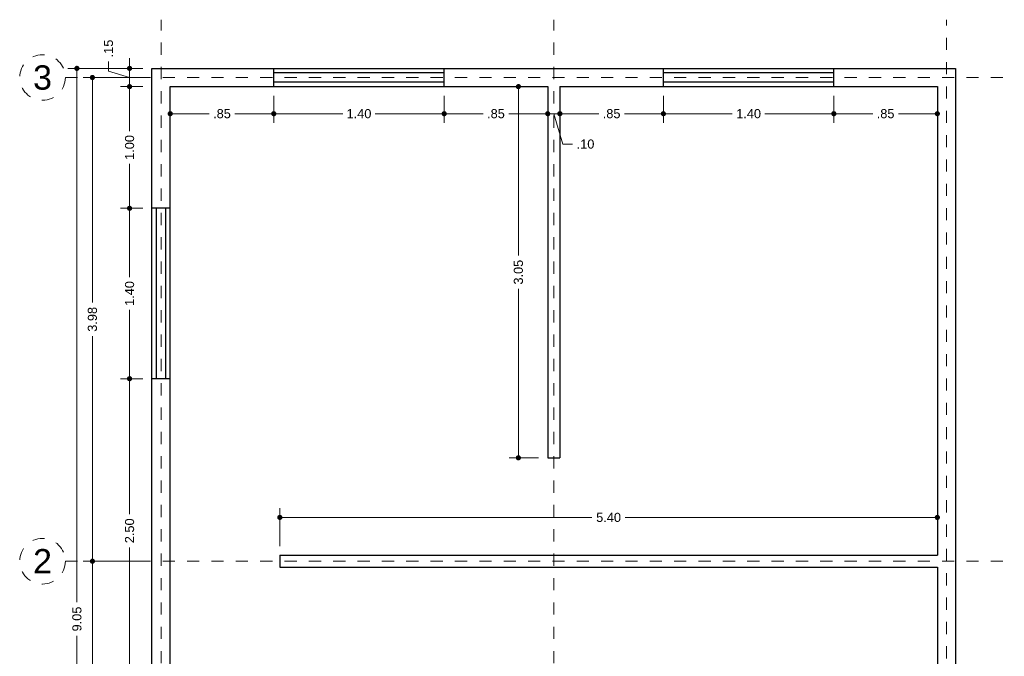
# Model space of a CAD drawing. Header units: millimetres. Extents: x 2565.3 to 2573.4, y 873.6 to 884.
# Tile 2 of 2: x 2565.3 to 2573.4, y 878.8 to 884. Entities that reach past the tile are written whole.
import ezdxf
from ezdxf.enums import TextEntityAlignment as Align

# ---------------------------------------------------------------- set-up
doc = ezdxf.new("R2010")
doc.units = ezdxf.units.MM
doc.header["$LTSCALE"] = 0.001
doc.linetypes.add('CENTER2', pattern=[28.575, 19.05, -3.175, 3.175, -3.175])
for name, color, linetype, lineweight in [('Cotas', 7, 'Continuous', 18), ('Ejes', 7, 'CENTER2', 5), ('Muros', 7, 'Continuous', 30), ('Ventanas', 250, 'Continuous', 25)]:
    doc.layers.add(name, color=color, linetype=linetype, lineweight=lineweight)
doc.styles.get("Standard").update_dxf_attribs({"font": 'arial.ttf'})
doc.dimstyles.new('1-50', dxfattribs={"dimscale": 50, "dimtxt": 0.0015, "dimasz": 0.00085, "dimexe": 0.0015, "dimexo": 0.0015, "dimgap": 0.0008, "dimtad": 0, "dimzin": 4, "dimdsep": 46, "dimtxsty": 'Standard', "dimblk": 'DOT', "dimcen": 0.0009, "dimclrd": 256, "dimclre": 256, "dimclrt": 256, "dimadec": 0, "dimazin": 0, "dimtfac": 1, "dimtofl": 0, "dimtmove": 1, "dimatfit": 2, "dimfxl": 0.0015, "dimtfill": 1, "dimtolj": 1, "dimtzin": 4, "dimlwd": -1, "dimlwe": -1, "dimarcsym": 0})

# ---------------------------------------------------------------- blocks, each defined once
blk = doc.blocks.new('_DOT')
at = {"color": 0, "linetype": 'ByBlock'}
blk.add_line((-0.5, 0), (-1, 0), dxfattribs=at)
at = {"color": 0, "linetype": 'ByBlock', "const_width": 0.5}
blk.add_lwpolyline([(-0.25, 0, 1), (0.25, 0, 1)], format="xyb", close=True, dxfattribs=at)
blk = doc.blocks.new('*D3')
at = {"layer": 'Cotas', "transparency": 16777216}
for p, q in [((2566.2884, 883.63), (2565.6719, 883.63)), ((2565.7469, 883.5875), (2565.7469, 879.2427)), ((2565.7469, 874.6225), (2565.7469, 878.9673)), ((2566.2884, 874.58), (2565.6719, 874.58))]:
    blk.add_line(p, q, dxfattribs=at)
at = {"layer": 'Defpoints', "color": 0, "transparency": 16777216}
for p in [(2566.3634, 883.63), (2565.7469, 874.58), (2566.3634, 874.58)]:
    blk.add_point(p, dxfattribs=at)
at = {"layer": 'Cotas', "transparency": 16777216, "xscale": 0.0425, "yscale": 0.0425, "zscale": 0.0425}
for p, rotation in [((2565.7469, 883.63), 90), ((2565.7469, 874.58), 270)]:
    blk.add_blockref('_DOT', p, dxfattribs=dict(at, rotation=rotation))
at = {"layer": 'Cotas', "transparency": 16777216, "insert": (2565.7469, 879.105), "char_height": 0.075, "attachment_point": 5, "rotation": 90, "bg_fill": 3, "box_fill_scale": 1.1, "bg_fill_color": 256, "bg_fill_true_color": 13158600, "bg_fill_transparency": 0}
blk.add_mtext('\\A1;9.05', dxfattribs=at)
blk = doc.blocks.new('*D4')
at = {"layer": 'Cotas', "transparency": 16777216}
for p, q in [((2566.2884, 879.58), (2565.7993, 879.58)), ((2565.8743, 879.5375), (2565.8743, 877.2564)), ((2565.8743, 874.6975), (2565.8743, 876.9786)), ((2566.2884, 874.655), (2565.7993, 874.655))]:
    blk.add_line(p, q, dxfattribs=at)
at = {"layer": 'Defpoints', "color": 0, "transparency": 16777216}
for p in [(2565.8743, 879.58), (2566.3634, 879.58), (2566.3634, 874.655)]:
    blk.add_point(p, dxfattribs=at)
at = {"layer": 'Cotas', "transparency": 16777216, "xscale": 0.0425, "yscale": 0.0425, "zscale": 0.0425}
for p, rotation in [((2565.8743, 879.58), 90), ((2565.8743, 874.655), 270)]:
    blk.add_blockref('_DOT', p, dxfattribs=dict(at, rotation=rotation))
at = {"layer": 'Cotas', "transparency": 16777216, "insert": (2565.8743, 877.1175), "char_height": 0.075, "attachment_point": 5, "rotation": 90, "bg_fill": 3, "box_fill_scale": 1.1, "bg_fill_color": 256, "bg_fill_true_color": 13158600, "bg_fill_transparency": 0}
blk.add_mtext('\\A1;4.93', dxfattribs=at)
blk = doc.blocks.new('*D5')
at = {"layer": 'Cotas', "transparency": 16777216}
for p, q in [((2566.2884, 883.555), (2565.7993, 883.555)), ((2565.8743, 883.5125), (2565.8743, 881.705)), ((2565.8743, 879.6225), (2565.8743, 881.43)), ((2566.2884, 879.58), (2565.7993, 879.58))]:
    blk.add_line(p, q, dxfattribs=at)
at = {"layer": 'Defpoints', "color": 0, "transparency": 16777216}
for p in [(2565.8743, 883.555), (2566.3634, 883.555), (2566.3634, 879.58)]:
    blk.add_point(p, dxfattribs=at)
at = {"layer": 'Cotas', "transparency": 16777216, "xscale": 0.0425, "yscale": 0.0425, "zscale": 0.0425}
for p, rotation in [((2565.8743, 883.555), 90), ((2565.8743, 879.58), 270)]:
    blk.add_blockref('_DOT', p, dxfattribs=dict(at, rotation=rotation))
at = {"layer": 'Cotas', "transparency": 16777216, "insert": (2565.8743, 881.5675), "char_height": 0.075, "attachment_point": 5, "rotation": 90, "bg_fill": 3, "box_fill_scale": 1.1, "bg_fill_color": 256, "bg_fill_true_color": 13158600, "bg_fill_transparency": 0}
blk.add_mtext('\\A1;3.98', dxfattribs=at)
blk = doc.blocks.new('*D6')
at = {"layer": 'Cotas', "transparency": 16777216}
for p, q in [((2566.2884, 883.48), (2566.1045, 883.48)), ((2566.1795, 883.4375), (2566.1795, 883.1138)), ((2566.1795, 882.5225), (2566.1795, 882.8463)), ((2566.2884, 882.48), (2566.1045, 882.48))]:
    blk.add_line(p, q, dxfattribs=at)
at = {"layer": 'Defpoints', "color": 0, "transparency": 16777216}
for p in [(2566.3634, 883.48), (2566.1795, 882.48), (2566.3634, 882.48)]:
    blk.add_point(p, dxfattribs=at)
at = {"layer": 'Cotas', "transparency": 16777216, "xscale": 0.0425, "yscale": 0.0425, "zscale": 0.0425}
for p, rotation in [((2566.1795, 883.48), 90), ((2566.1795, 882.48), 270)]:
    blk.add_blockref('_DOT', p, dxfattribs=dict(at, rotation=rotation))
at = {"layer": 'Cotas', "transparency": 16777216, "insert": (2566.1795, 882.98), "char_height": 0.075, "attachment_point": 5, "rotation": 90, "bg_fill": 3, "box_fill_scale": 1.1, "bg_fill_color": 256, "bg_fill_true_color": 13158600, "bg_fill_transparency": 0}
blk.add_mtext('\\A1;1.00', dxfattribs=at)
blk = doc.blocks.new('*D7')
at = {"layer": 'Cotas', "transparency": 16777216}
for p, q in [((2566.2884, 882.48), (2566.1045, 882.48)), ((2566.1795, 882.4375), (2566.1795, 881.9138)), ((2566.1795, 881.1225), (2566.1795, 881.6463)), ((2566.2884, 881.08), (2566.1045, 881.08))]:
    blk.add_line(p, q, dxfattribs=at)
at = {"layer": 'Defpoints', "color": 0, "transparency": 16777216}
for p in [(2566.3634, 882.48), (2566.1795, 881.08), (2566.3634, 881.08)]:
    blk.add_point(p, dxfattribs=at)
at = {"layer": 'Cotas', "transparency": 16777216, "xscale": 0.0425, "yscale": 0.0425, "zscale": 0.0425}
for p, rotation in [((2566.1795, 882.48), 90), ((2566.1795, 881.08), 270)]:
    blk.add_blockref('_DOT', p, dxfattribs=dict(at, rotation=rotation))
at = {"layer": 'Cotas', "transparency": 16777216, "insert": (2566.1795, 881.78), "char_height": 0.075, "attachment_point": 5, "rotation": 90, "bg_fill": 3, "box_fill_scale": 1.1, "bg_fill_color": 256, "bg_fill_true_color": 13158600, "bg_fill_transparency": 0}
blk.add_mtext('\\A1;1.40', dxfattribs=at)
blk = doc.blocks.new('*D8')
at = {"layer": 'Cotas', "transparency": 16777216}
for p, q in [((2566.2884, 881.08), (2566.1045, 881.08)), ((2566.1795, 881.0375), (2566.1795, 879.9679)), ((2566.1795, 878.6225), (2566.1795, 879.6921)), ((2566.2884, 878.58), (2566.1045, 878.58))]:
    blk.add_line(p, q, dxfattribs=at)
at = {"layer": 'Defpoints', "color": 0, "transparency": 16777216}
for p in [(2566.3634, 881.08), (2566.1795, 878.58), (2566.3634, 878.58)]:
    blk.add_point(p, dxfattribs=at)
at = {"layer": 'Cotas', "transparency": 16777216, "xscale": 0.0425, "yscale": 0.0425, "zscale": 0.0425}
for p, rotation in [((2566.1795, 881.08), 90), ((2566.1795, 878.58), 270)]:
    blk.add_blockref('_DOT', p, dxfattribs=dict(at, rotation=rotation))
at = {"layer": 'Cotas', "transparency": 16777216, "insert": (2566.1795, 879.83), "char_height": 0.075, "attachment_point": 5, "rotation": 90, "bg_fill": 3, "box_fill_scale": 1.1, "bg_fill_color": 256, "bg_fill_true_color": 13158600, "bg_fill_transparency": 0}
blk.add_mtext('\\A1;2.50', dxfattribs=at)
blk = doc.blocks.new('*D20')
at = {"layer": 'Cotas', "transparency": 16777216}
for p, q in [((2566.1795, 883.6725), (2566.1795, 883.715)), ((2566.0062, 883.607), (2566.0062, 883.687)), ((2566.2884, 883.63), (2566.1045, 883.63)), ((2566.1795, 883.48), (2566.1795, 883.63)), ((2566.1795, 883.555), (2566.0062, 883.607)), ((2566.2884, 883.48), (2566.1045, 883.48)), ((2566.1795, 883.4375), (2566.1795, 883.395))]:
    blk.add_line(p, q, dxfattribs=at)
at = {"layer": 'Defpoints', "color": 0, "transparency": 16777216}
for p in [(2566.1795, 883.63), (2566.3634, 883.63), (2566.3634, 883.48)]:
    blk.add_point(p, dxfattribs=at)
at = {"layer": 'Cotas', "transparency": 16777216, "xscale": 0.0425, "yscale": 0.0425, "zscale": 0.0425}
for p, rotation in [((2566.1795, 883.63), 270), ((2566.1795, 883.48), 90)]:
    blk.add_blockref('_DOT', p, dxfattribs=dict(at, rotation=rotation))
at = {"layer": 'Cotas', "transparency": 16777216, "insert": (2566.0062, 883.793), "char_height": 0.075, "attachment_point": 5, "rotation": 90, "bg_fill": 3, "box_fill_scale": 1.1, "bg_fill_color": 256, "bg_fill_true_color": 13158600, "bg_fill_transparency": 0}
blk.add_mtext('\\A1;.15', dxfattribs=at)
blk = doc.blocks.new('*D22')
at = {"layer": 'Cotas', "transparency": 16777216}
for p, q in [((2569.5384, 883.48), (2569.2977, 883.48)), ((2569.3727, 883.4375), (2569.3727, 882.0927)), ((2569.3727, 880.4725), (2569.3727, 881.8173)), ((2569.5384, 880.43), (2569.2977, 880.43))]:
    blk.add_line(p, q, dxfattribs=at)
at = {"layer": 'Defpoints', "color": 0, "transparency": 16777216}
for p in [(2569.6134, 883.48), (2569.3727, 880.43), (2569.6134, 880.43)]:
    blk.add_point(p, dxfattribs=at)
at = {"layer": 'Cotas', "transparency": 16777216, "xscale": 0.0425, "yscale": 0.0425, "zscale": 0.0425}
for p, rotation in [((2569.3727, 883.48), 90), ((2569.3727, 880.43), 270)]:
    blk.add_blockref('_DOT', p, dxfattribs=dict(at, rotation=rotation))
at = {"layer": 'Cotas', "transparency": 16777216, "insert": (2569.3727, 881.955), "char_height": 0.075, "attachment_point": 5, "rotation": 90, "bg_fill": 3, "box_fill_scale": 1.1, "bg_fill_color": 256, "bg_fill_true_color": 13158600, "bg_fill_transparency": 0}
blk.add_mtext('\\A1;3.05', dxfattribs=at)
blk = doc.blocks.new('*D24')
at = {"layer": 'Cotas', "transparency": 16777216}
for p, q in [((2567.4134, 879.705), (2567.4134, 880.0148)), ((2572.8134, 879.705), (2572.8134, 880.0148)), ((2567.4559, 879.9398), (2569.9761, 879.9398)), ((2572.7709, 879.9398), (2570.2507, 879.9398))]:
    blk.add_line(p, q, dxfattribs=at)
at = {"layer": 'Defpoints', "color": 0, "transparency": 16777216}
for p in [(2567.4134, 879.9398), (2567.4134, 879.63), (2572.8134, 879.63)]:
    blk.add_point(p, dxfattribs=at)
at = {"layer": 'Cotas', "transparency": 16777216, "xscale": 0.0425, "yscale": 0.0425, "zscale": 0.0425, "rotation": 180}
blk.add_blockref('_DOT', (2567.4134, 879.9398), dxfattribs=at)
at = {"layer": 'Cotas', "transparency": 16777216, "xscale": 0.0425, "yscale": 0.0425, "zscale": 0.0425}
blk.add_blockref('_DOT', (2572.8134, 879.9398), dxfattribs=at)
at = {"layer": 'Cotas', "transparency": 16777216, "insert": (2570.1134, 879.9398), "char_height": 0.075, "attachment_point": 5, "bg_fill": 3, "box_fill_scale": 1.1, "bg_fill_color": 256, "bg_fill_true_color": 13158600, "bg_fill_transparency": 0}
blk.add_mtext('\\A1;5.40', dxfattribs=at)
blk = doc.blocks.new('*D25')
at = {"layer": 'Cotas', "transparency": 16777216}
for p, q in [((2566.5134, 883.405), (2566.5134, 883.1824)), ((2567.3634, 883.405), (2567.3634, 883.1824)), ((2566.5559, 883.2574), (2566.8324, 883.2574)), ((2567.3209, 883.2574), (2567.0443, 883.2574))]:
    blk.add_line(p, q, dxfattribs=at)
at = {"layer": 'Defpoints', "color": 0, "transparency": 16777216}
for p in [(2566.5134, 883.48), (2567.3634, 883.48), (2567.3634, 883.2574)]:
    blk.add_point(p, dxfattribs=at)
at = {"layer": 'Cotas', "transparency": 16777216, "xscale": 0.0425, "yscale": 0.0425, "zscale": 0.0425, "rotation": 180}
blk.add_blockref('_DOT', (2566.5134, 883.2574), dxfattribs=at)
at = {"layer": 'Cotas', "transparency": 16777216, "xscale": 0.0425, "yscale": 0.0425, "zscale": 0.0425}
blk.add_blockref('_DOT', (2567.3634, 883.2574), dxfattribs=at)
at = {"layer": 'Cotas', "transparency": 16777216, "insert": (2566.9384, 883.2574), "char_height": 0.075, "attachment_point": 5, "bg_fill": 3, "box_fill_scale": 1.1, "bg_fill_color": 256, "bg_fill_true_color": 13158600, "bg_fill_transparency": 0}
blk.add_mtext('\\A1;.85', dxfattribs=at)
blk = doc.blocks.new('*D26')
at = {"layer": 'Cotas', "transparency": 16777216}
for p, q in [((2567.3634, 883.405), (2567.3634, 883.1824)), ((2568.7634, 883.405), (2568.7634, 883.1824)), ((2567.4059, 883.2574), (2567.9296, 883.2574)), ((2568.7209, 883.2574), (2568.1971, 883.2574))]:
    blk.add_line(p, q, dxfattribs=at)
at = {"layer": 'Defpoints', "color": 0, "transparency": 16777216}
for p in [(2567.3634, 883.48), (2568.7634, 883.48), (2568.7634, 883.2574)]:
    blk.add_point(p, dxfattribs=at)
at = {"layer": 'Cotas', "transparency": 16777216, "xscale": 0.0425, "yscale": 0.0425, "zscale": 0.0425, "rotation": 180}
blk.add_blockref('_DOT', (2567.3634, 883.2574), dxfattribs=at)
at = {"layer": 'Cotas', "transparency": 16777216, "xscale": 0.0425, "yscale": 0.0425, "zscale": 0.0425}
blk.add_blockref('_DOT', (2568.7634, 883.2574), dxfattribs=at)
at = {"layer": 'Cotas', "transparency": 16777216, "insert": (2568.0634, 883.2574), "char_height": 0.075, "attachment_point": 5, "bg_fill": 3, "box_fill_scale": 1.1, "bg_fill_color": 256, "bg_fill_true_color": 13158600, "bg_fill_transparency": 0}
blk.add_mtext('\\A1;1.40', dxfattribs=at)
blk = doc.blocks.new('*D27')
at = {"layer": 'Cotas', "transparency": 16777216}
for p, q in [((2568.7634, 883.405), (2568.7634, 883.1824)), ((2569.6134, 883.405), (2569.6134, 883.1824)), ((2568.8059, 883.2574), (2569.0824, 883.2574)), ((2569.5709, 883.2574), (2569.2943, 883.2574))]:
    blk.add_line(p, q, dxfattribs=at)
at = {"layer": 'Defpoints', "color": 0, "transparency": 16777216}
for p in [(2568.7634, 883.48), (2569.6134, 883.48), (2569.6134, 883.2574)]:
    blk.add_point(p, dxfattribs=at)
at = {"layer": 'Cotas', "transparency": 16777216, "xscale": 0.0425, "yscale": 0.0425, "zscale": 0.0425, "rotation": 180}
blk.add_blockref('_DOT', (2568.7634, 883.2574), dxfattribs=at)
at = {"layer": 'Cotas', "transparency": 16777216, "xscale": 0.0425, "yscale": 0.0425, "zscale": 0.0425}
blk.add_blockref('_DOT', (2569.6134, 883.2574), dxfattribs=at)
at = {"layer": 'Cotas', "transparency": 16777216, "insert": (2569.1884, 883.2574), "char_height": 0.075, "attachment_point": 5, "bg_fill": 3, "box_fill_scale": 1.1, "bg_fill_color": 256, "bg_fill_true_color": 13158600, "bg_fill_transparency": 0}
blk.add_mtext('\\A1;.85', dxfattribs=at)
blk = doc.blocks.new('*D28')
at = {"layer": 'Cotas', "transparency": 16777216}
for p, q in [((2569.6134, 883.405), (2569.6134, 883.1824)), ((2569.7134, 883.405), (2569.7134, 883.1824)), ((2569.5709, 883.2574), (2569.5284, 883.2574)), ((2569.6134, 883.2574), (2569.7134, 883.2574)), ((2569.6634, 883.2574), (2569.7383, 883.0075)), ((2569.7559, 883.2574), (2569.7984, 883.2574)), ((2569.7383, 883.0075), (2569.8183, 883.0075))]:
    blk.add_line(p, q, dxfattribs=at)
at = {"layer": 'Defpoints', "color": 0, "transparency": 16777216}
for p in [(2569.6134, 883.48), (2569.7134, 883.48), (2569.7134, 883.2574)]:
    blk.add_point(p, dxfattribs=at)
at = {"layer": 'Cotas', "transparency": 16777216, "xscale": 0.0425, "yscale": 0.0425, "zscale": 0.0425}
blk.add_blockref('_DOT', (2569.6134, 883.2574), dxfattribs=at)
at = {"layer": 'Cotas', "transparency": 16777216, "xscale": 0.0425, "yscale": 0.0425, "zscale": 0.0425, "rotation": 180}
blk.add_blockref('_DOT', (2569.7134, 883.2574), dxfattribs=at)
at = {"layer": 'Cotas', "transparency": 16777216, "insert": (2569.9239, 883.0075), "char_height": 0.075, "attachment_point": 5, "bg_fill": 3, "box_fill_scale": 1.1, "bg_fill_color": 256, "bg_fill_true_color": 13158600, "bg_fill_transparency": 0}
blk.add_mtext('\\A1;.10', dxfattribs=at)
blk = doc.blocks.new('*D29')
at = {"layer": 'Cotas', "transparency": 16777216}
for p, q in [((2569.7134, 883.405), (2569.7134, 883.1824)), ((2570.5634, 883.405), (2570.5634, 883.1824)), ((2569.7559, 883.2574), (2570.0324, 883.2574)), ((2570.5209, 883.2574), (2570.2443, 883.2574))]:
    blk.add_line(p, q, dxfattribs=at)
at = {"layer": 'Defpoints', "color": 0, "transparency": 16777216}
for p in [(2569.7134, 883.48), (2570.5634, 883.48), (2570.5634, 883.2574)]:
    blk.add_point(p, dxfattribs=at)
at = {"layer": 'Cotas', "transparency": 16777216, "xscale": 0.0425, "yscale": 0.0425, "zscale": 0.0425, "rotation": 180}
blk.add_blockref('_DOT', (2569.7134, 883.2574), dxfattribs=at)
at = {"layer": 'Cotas', "transparency": 16777216, "xscale": 0.0425, "yscale": 0.0425, "zscale": 0.0425}
blk.add_blockref('_DOT', (2570.5634, 883.2574), dxfattribs=at)
at = {"layer": 'Cotas', "transparency": 16777216, "insert": (2570.1384, 883.2574), "char_height": 0.075, "attachment_point": 5, "bg_fill": 3, "box_fill_scale": 1.1, "bg_fill_color": 256, "bg_fill_true_color": 13158600, "bg_fill_transparency": 0}
blk.add_mtext('\\A1;.85', dxfattribs=at)
blk = doc.blocks.new('*D30')
at = {"layer": 'Cotas', "transparency": 16777216}
for p, q in [((2570.5634, 883.405), (2570.5634, 883.1824)), ((2571.9634, 883.405), (2571.9634, 883.1824)), ((2570.6059, 883.2574), (2571.1296, 883.2574)), ((2571.9209, 883.2574), (2571.3971, 883.2574))]:
    blk.add_line(p, q, dxfattribs=at)
at = {"layer": 'Defpoints', "color": 0, "transparency": 16777216}
for p in [(2570.5634, 883.48), (2571.9634, 883.48), (2571.9634, 883.2574)]:
    blk.add_point(p, dxfattribs=at)
at = {"layer": 'Cotas', "transparency": 16777216, "xscale": 0.0425, "yscale": 0.0425, "zscale": 0.0425, "rotation": 180}
blk.add_blockref('_DOT', (2570.5634, 883.2574), dxfattribs=at)
at = {"layer": 'Cotas', "transparency": 16777216, "xscale": 0.0425, "yscale": 0.0425, "zscale": 0.0425}
blk.add_blockref('_DOT', (2571.9634, 883.2574), dxfattribs=at)
at = {"layer": 'Cotas', "transparency": 16777216, "insert": (2571.2634, 883.2574), "char_height": 0.075, "attachment_point": 5, "bg_fill": 3, "box_fill_scale": 1.1, "bg_fill_color": 256, "bg_fill_true_color": 13158600, "bg_fill_transparency": 0}
blk.add_mtext('\\A1;1.40', dxfattribs=at)
blk = doc.blocks.new('*D31')
at = {"layer": 'Cotas', "transparency": 16777216}
for p, q in [((2571.9634, 883.405), (2571.9634, 883.1824)), ((2572.8134, 883.405), (2572.8134, 883.1824)), ((2572.0059, 883.2574), (2572.2824, 883.2574)), ((2572.7709, 883.2574), (2572.4943, 883.2574))]:
    blk.add_line(p, q, dxfattribs=at)
at = {"layer": 'Defpoints', "color": 0, "transparency": 16777216}
for p in [(2571.9634, 883.48), (2572.8134, 883.48), (2572.8134, 883.2574)]:
    blk.add_point(p, dxfattribs=at)
at = {"layer": 'Cotas', "transparency": 16777216, "xscale": 0.0425, "yscale": 0.0425, "zscale": 0.0425, "rotation": 180}
blk.add_blockref('_DOT', (2571.9634, 883.2574), dxfattribs=at)
at = {"layer": 'Cotas', "transparency": 16777216, "xscale": 0.0425, "yscale": 0.0425, "zscale": 0.0425}
blk.add_blockref('_DOT', (2572.8134, 883.2574), dxfattribs=at)
at = {"layer": 'Cotas', "transparency": 16777216, "insert": (2572.3884, 883.2574), "char_height": 0.075, "attachment_point": 5, "bg_fill": 3, "box_fill_scale": 1.1, "bg_fill_color": 256, "bg_fill_true_color": 13158600, "bg_fill_transparency": 0}
blk.add_mtext('\\A1;.85', dxfattribs=at)

msp = doc.modelspace()

# ---------------------------------------------------------------- linework, layer by layer
at = {"layer": 'Ejes', "linetype": 'CENTER2'}
for p, q in [((2566.4384, 873.9421), (2566.4384, 884.03)), ((2569.6634, 873.9421), (2569.6634, 884.03)), ((2572.8884, 873.9817), (2572.8884, 884.03)), ((2565.6519, 883.555), (2573.3634, 883.555)), ((2565.6519, 879.58), (2573.3634, 879.58))]:
    msp.add_line(p, q, dxfattribs=at)
at = {"layer": 'Ejes'}
for centre in [(2565.4644, 883.555), (2565.4644, 879.58)]:
    msp.add_circle(centre, 0.1875, dxfattribs=at)
at = {"layer": 'Muros'}
for p, q in [((2566.3634, 875.63), (2566.3634, 883.63)), ((2566.3634, 883.63), (2572.9634, 883.63)), ((2572.9634, 883.63), (2572.9634, 874.58)), ((2566.5134, 875.63), (2566.5134, 883.48)), ((2566.5134, 883.48), (2569.6134, 883.48)), ((2569.6134, 883.48), (2569.6134, 880.43)), ((2569.7134, 883.48), (2569.7134, 880.43)), ((2569.7134, 883.48), (2572.8134, 883.48)), ((2572.8134, 883.48), (2572.8134, 879.63)), ((2569.6134, 880.43), (2569.7134, 880.43)), ((2567.4134, 879.63), (2567.4134, 879.53)), ((2567.4134, 879.63), (2572.8134, 879.63)), ((2567.4134, 879.53), (2572.8134, 879.53)), ((2572.8134, 879.53), (2572.8134, 876.33))]:
    msp.add_line(p, q, dxfattribs=at)
at = {"layer": 'Ventanas'}
for p, q in [((2567.3634, 883.48), (2567.3634, 883.63)), ((2568.7634, 883.48), (2568.7634, 883.63)), ((2570.5634, 883.48), (2570.5634, 883.63)), ((2571.9634, 883.48), (2571.9634, 883.63)), ((2568.7634, 883.5925), (2567.3634, 883.5925)), ((2571.9634, 883.5925), (2570.5634, 883.5925)), ((2568.7634, 883.5175), (2567.3634, 883.5175)), ((2571.9634, 883.5175), (2570.5634, 883.5175)), ((2566.5134, 882.48), (2566.3634, 882.48)), ((2566.4009, 881.08), (2566.4009, 882.48)), ((2566.4759, 881.08), (2566.4759, 882.48)), ((2566.5134, 881.08), (2566.3634, 881.08))]:
    msp.add_line(p, q, dxfattribs=at)

# ---------------------------------------------------------------- texts
at = {"layer": 'Ejes'}
for s, p in [('3', (2565.4644, 883.555)), ('2', (2565.4644, 879.58))]:
    msp.add_text(s, height=0.2, dxfattribs=at).set_placement(p, align=Align.MIDDLE_CENTER)

# ---------------------------------------------------------------- next in the draw order: dimensions: what is measured, and where the dimension line sits
at = {"layer": 'Cotas'}
for base, p1, p2, picture, middle in [((2565.7469, 874.58), (2566.3634, 883.63), (2566.3634, 874.58), '*D3', (2565.7469, 879.105)), ((2569.3727, 880.43), (2569.6134, 883.48), (2569.6134, 880.43), '*D22', (2569.3727, 881.955))]:
    dim = msp.add_linear_dim(base=base, p1=p1, p2=p2, angle=90, dimstyle='1-50', dxfattribs=at)
    dim.commit()
    dim.dimension.update_dxf_attribs({"geometry": picture, "text_midpoint": middle})
for base, p1, p2, picture, middle in [((2567.3634, 883.2574), (2566.5134, 883.48), (2567.3634, 883.48), '*D25', (2566.9384, 883.2574)), ((2567.4134, 879.9398), (2572.8134, 879.63), (2567.4134, 879.63), '*D24', (2570.1134, 879.9398))]:
    dim = msp.add_linear_dim(base=base, p1=p1, p2=p2, dimstyle='1-50', dxfattribs=at)
    dim.commit()
    dim.dimension.update_dxf_attribs({"geometry": picture, "text_midpoint": middle})

# ---------------------------------------------------------------- next in the draw order: dimensions: what is measured, and where the dimension line sits
dim = msp.add_linear_dim(base=(2568.7634, 883.2574), p1=(2567.3634, 883.48), p2=(2568.7634, 883.48), dimstyle='1-50', dxfattribs=at)
dim.commit()
dim.dimension.update_dxf_attribs({"geometry": '*D26', "text_midpoint": (2568.0634, 883.2574)})
dim = msp.add_linear_dim(base=(2565.8743036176, 879.5800075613), p1=(2566.3633777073, 874.6550075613), p2=(2566.3633777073, 879.5800075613), angle=90, dimstyle='1-50', dxfattribs=at)
dim.commit()
dim.dimension.update_dxf_attribs({"geometry": '*D4', "text_midpoint": (2565.8743036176, 877.1175075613)})

# ---------------------------------------------------------------- next in the draw order: dimensions: what is measured, and where the dimension line sits
dim = msp.add_linear_dim(base=(2565.8743036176, 883.5550075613), p1=(2566.3633777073, 879.5800075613), p2=(2566.3633777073, 883.5550075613), angle=90, dimstyle='1-50', dxfattribs=at)
dim.commit()
dim.dimension.update_dxf_attribs({"geometry": '*D5', "text_midpoint": (2565.8743036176, 881.5675075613)})
dim = msp.add_linear_dim(base=(2569.6134, 883.2574), p1=(2568.7634, 883.48), p2=(2569.6134, 883.48), dimstyle='1-50', dxfattribs=at)
dim.commit()
dim.dimension.update_dxf_attribs({"geometry": '*D27', "text_midpoint": (2569.1884, 883.2574)})

# ---------------------------------------------------------------- next in the draw order: dimensions: what is measured, and where the dimension line sits
dim = msp.add_linear_dim(base=(2566.1795, 882.48), p1=(2566.3634, 883.48), p2=(2566.3634, 882.48), angle=90, dimstyle='1-50', dxfattribs=at)
dim.commit()
dim.dimension.update_dxf_attribs({"geometry": '*D6', "text_midpoint": (2566.1795, 882.98)})
dim = msp.add_linear_dim(base=(2569.7134, 883.2574), p1=(2569.6134, 883.48), p2=(2569.7134, 883.48), dimstyle='1-50', dxfattribs=at)
dim.commit()
dim.dimension.update_dxf_attribs({"geometry": '*D28', "text_midpoint": (2569.8583, 883.0075)})

# ---------------------------------------------------------------- next in the draw order: dimensions: what is measured, and where the dimension line sits
for base, p1, p2, picture, middle in [((2566.1795, 883.63), (2566.3634, 883.48), (2566.3634, 883.63), '*D20', (2566.0062, 883.727)), ((2566.1795, 881.08), (2566.3634, 882.48), (2566.3634, 881.08), '*D7', (2566.1795, 881.78))]:
    dim = msp.add_linear_dim(base=base, p1=p1, p2=p2, angle=90, dimstyle='1-50', dxfattribs=at)
    dim.commit()
    dim.dimension.update_dxf_attribs({"geometry": picture, "text_midpoint": middle})
dim = msp.add_linear_dim(base=(2570.5634, 883.2574), p1=(2569.7134, 883.48), p2=(2570.5634, 883.48), dimstyle='1-50', dxfattribs=at)
dim.commit()
dim.dimension.update_dxf_attribs({"geometry": '*D29', "text_midpoint": (2570.1384, 883.2574)})

# ---------------------------------------------------------------- next in the draw order: dimensions: what is measured, and where the dimension line sits
dim = msp.add_linear_dim(base=(2571.9634, 883.2574), p1=(2570.5634, 883.48), p2=(2571.9634, 883.48), dimstyle='1-50', dxfattribs=at)
dim.commit()
dim.dimension.update_dxf_attribs({"geometry": '*D30', "text_midpoint": (2571.2634, 883.2574)})
dim = msp.add_linear_dim(base=(2566.1795, 878.58), p1=(2566.3634, 881.08), p2=(2566.3634, 878.58), angle=90, dimstyle='1-50', dxfattribs=at)
dim.commit()
dim.dimension.update_dxf_attribs({"geometry": '*D8', "text_midpoint": (2566.1795, 879.83)})

# ---------------------------------------------------------------- next in the draw order: dimensions: what is measured, and where the dimension line sits
dim = msp.add_linear_dim(base=(2572.8134, 883.2574), p1=(2571.9634, 883.48), p2=(2572.8134, 883.48), dimstyle='1-50', dxfattribs=at)
dim.commit()
dim.dimension.update_dxf_attribs({"geometry": '*D31', "text_midpoint": (2572.3884, 883.2574)})

doc.saveas('drawing.dxf')
